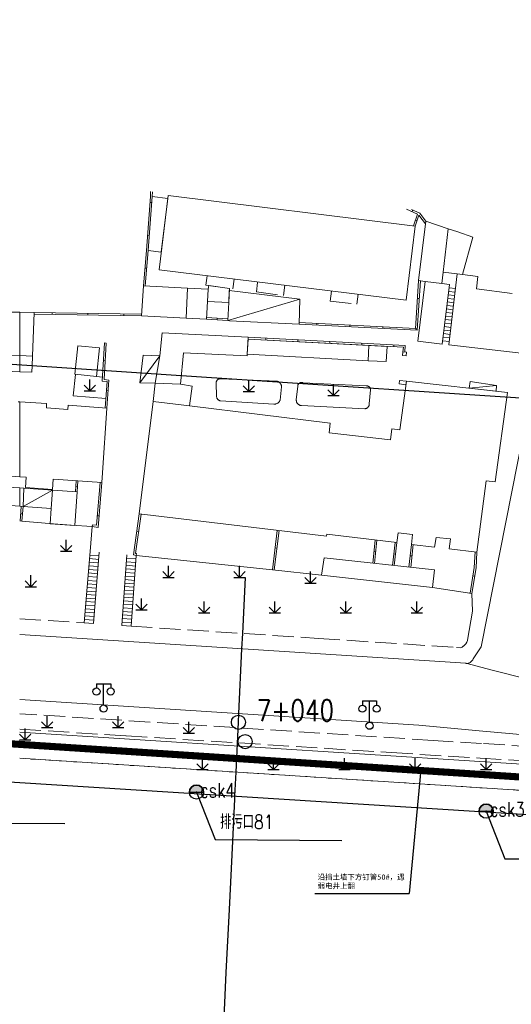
# Model space of a CAD drawing. Extents: x 39527407 to 39530665, y 3786466 to 3790957.
# Tile 12 of 113: x 39528076 to 39528146, y 3788137 to 3788276. Entities that reach past the tile are written whole.
import ezdxf
from ezdxf.enums import TextEntityAlignment as Align

# ---------------------------------------------------------------- set-up
doc = ezdxf.new("R2010")
doc.units = 0
doc.header["$PDSIZE"] = 0.2
doc.linetypes.add('X0', pattern=[4, 3, -1])
doc.linetypes.add('X6', pattern=[2, 1, -1])
doc.layers.get('0').update_dxf_attribs({"linetype": 'CONTINUOUS'})
for name, color, linetype in [('DLSS', 4, 'CONTINUOUS'), ('JCDL_DMX_F', 30, 'CONTINUOUS'), ('JCDL_JMDD_F', 231, 'CONTINUOUS'), ('JCDL_JMDX_F', 231, 'CONTINUOUS'), ('JCDL_JTD_F', 100, 'CONTINUOUS'), ('JMD', 6, 'CONTINUOUS'), ('SXSS', 5, 'CONTINUOUS'), ('ZBTZ', 3, 'CONTINUOUS'), ('zdh', 7, 'CONTINUOUS'), ('排水孔', 4, 'CONTINUOUS'), ('断面线', 2, 'CONTINUOUS'), ('综合管网', 1, 'CONTINUOUS')]:
    doc.layers.add(name, color=color, linetype=linetype)
for name, color, linetype, lineweight in [('JCDL_JMDX', 1, 'CONTINUOUS', 0), ('JCDL_ZBX', 3, 'CONTINUOUS', 0), ('JCDL_ZBX_F', 7, 'CONTINUOUS', 0)]:
    doc.layers.add(name, color=color, linetype=linetype, lineweight=lineweight)
doc.styles.add('HT', font='simhei.ttf')
doc.styles.add('HZ', font='rs', dxfattribs={"width": 0.8, "bigfont": 'hztxt'})
doc.linetypes.add('10422', pattern='A,2,[150,AAA.SHX,S=1,R=0,X=0,Y=1],2,[177,AAA.SHX,S=1,R=0,X=0,Y=0.8],1e-09', length=4)
doc.linetypes.add('X35', pattern='A,2,[150,AAA.SHX,S=1,R=0,X=0,Y=1],2,[177,AAA.SHX,S=1,R=0,X=0,Y=0.8],1e-09', length=4)
doc.linetypes.add('X4', pattern='A,0,-1e-09,[149,symbolx.shx,S=0.15,R=0,X=0,Y=0],-1.6', length=1.6)
doc.linetypes.add('X67', pattern='A,1,[150,symbolx.shx,S=1,R=0,X=0,Y=1],2,[153,symbolx.shx,S=1,R=0,X=0,Y=0.8],2,[145,symbolx.shx,S=1,R=0,X=0,Y=0],0,[150,symbolx.shx,S=1,R=0,X=0,Y=1],2,[153,symbolx.shx,S=1,R=0,X=0,Y=0.8],2,[150,symbolx.shx,S=1,R=0,X=0,Y=1],0.5,-0.5,[146,symbolx.shx,S=1,R=0,X=0,Y=0],-0.5,0.5,[153,symbolx.shx,S=1,R=0,X=0,Y=0.8],1', length=12)

# ---------------------------------------------------------------- blocks, each defined once
blk = doc.blocks.new('5820000')
at = {"color": 0, "linetype": 'Continuous'}
blk.add_circle((0, 0), 1, dxfattribs=at)
blk = doc.blocks.new('9530003')
at = {"color": 0}
for p, q in [((0, 0), (0, 1.6)), ((-0.8, 0), (0.8, 0))]:
    blk.add_line(p, q, dxfattribs=at)
at = {"color": 0, "linetype": 'Continuous'}
for points in [[(0, 0), (-0.8, 0.8)], [(0, 0), (0.8, 0.8)]]:
    blk.add_lwpolyline(points, dxfattribs=at)
blk = doc.blocks.new('3521000')
at = {"color": 0}
for p, q in [((-1, 3.5), (1, 3.5)), ((0, 0.5), (0, 3.5))]:
    blk.add_line(p, q, dxfattribs=at)
at = {"color": 0, "linetype": 'Continuous', "flags": 128}
for points in [[(-1, 3.5), (-1, 2.9)], [(1, 3.5), (1, 2.9)]]:
    blk.add_lwpolyline(points, dxfattribs=at)
at = {"color": 0}
for centre in [(-1, 2.4), (1, 2.4), (0, 0)]:
    blk.add_circle(centre, 0.5, dxfattribs=at)

msp = doc.modelspace()

# ---------------------------------------------------------------- hatches: boundary and pattern name
at = {"layer": '排水孔', "linetype": 'Continuous'}
h = msp.add_hatch(color=9, dxfattribs=at)
edge = h.paths.add_edge_path()
edge.add_arc((39528101.15671, 3788166.79734), 1, 0, 180)
edge.add_line((39528100.15671, 3788166.79734), (39528101.15671, 3788166.79734))
edge.add_line((39528101.15671, 3788166.79734), (39528102.15671, 3788166.79734))
h = msp.add_hatch(color=9, dxfattribs=at)
edge = h.paths.add_edge_path()
edge.add_arc((39528141.99671, 3788164.11334), 1, 0, 180)
edge.add_line((39528140.99671, 3788164.11334), (39528141.99671, 3788164.11334))
edge.add_line((39528141.99671, 3788164.11334), (39528142.99671, 3788164.11334))

# ---------------------------------------------------------------- linework, layer by layer
at = {"color": 9}
for p, q in [((39528100.15671, 3788166.79734, 36.313), (39528102.15671, 3788166.79734, 36.313)), ((39528140.99671, 3788164.11334, 36.325), (39528142.99671, 3788164.11334, 36.325))]:
    msp.add_line(p, q, dxfattribs=at)
at = {"color": 9, "linetype": 'Continuous'}
for p, q in [((39528101.15671, 3788166.79734, -2.027), (39528103.77505, 3788160.09503, -38.589)), ((39528141.99671, 3788164.11334, -2.015), (39528144.61505, 3788157.41103, -38.577)), ((39528064.71505, 3788162.48603, -38.589), (39528082.60176, 3788162.36573, -38.589)), ((39528103.77505, 3788160.09503, -38.589), (39528121.66176, 3788159.97473, -38.589)), ((39528144.61505, 3788157.41103, -38.577), (39528162.50176, 3788157.29073, -38.577))]:
    msp.add_line(p, q, dxfattribs=at)
at = {"color": 9, "linetype": 'Continuous', "elevation": -38.58, "flags": 128}
msp.add_lwpolyline([(39527657.94798, 3788275.71459), (39527684.80001, 3788269.32143), (39527700.42548, 3788269.97152), (39527739.81871, 3788261.61228), (39527816.56838, 3788248.87242), (39527924.1491, 3788234.19814), (39527936.60486, 3788236.3862), (39528017.6292, 3788231.00361), (39528097.60128, 3788225.63755), (39528137.51936, 3788223.00167), (39528217.67285, 3788217.76273), (39528257.88233, 3788214.99962), (39528297.98653, 3788212.03758), (39528331.06901, 3788208.12149), (39528338.47482, 3788208.82168), (39528418.28123, 3788201.23672), (39528470.5446, 3788192.87437)], dxfattribs=at)
at = {"color": 9, "flags": 128}
for points, elevation in [([(39528102.15671, 3788166.79734, 1), (39528100.15671, 3788166.79734), (39528101.15671, 3788166.79734)], -2.027), ([(39528142.99671, 3788164.11334, 1), (39528140.99671, 3788164.11334), (39528141.99671, 3788164.11334)], -2.015)]:
    msp.add_lwpolyline(points, format="xyb", close=True, dxfattribs=dict(at, elevation=elevation))
at = {"layer": 'DLSS', "color": 9, "linetype": 'Continuous', "lineweight": 20, "elevation": -38.58}
for points in [[(39528139.1117, 3788184.95834), (39528139.17664, 3788184.95016), (39528139.24203, 3788184.94687), (39528139.30748, 3788184.94811), (39528139.37269, 3788184.95389), (39528139.43735, 3788184.96416), (39528139.50114, 3788184.97888), (39528139.56375, 3788184.99799), (39528139.6249, 3788185.02138), (39528139.68427, 3788185.04894), (39528139.70656, 3788185.06105), (39528139.7416, 3788185.08055), (39528139.7966, 3788185.11606), (39528139.84902, 3788185.15529), (39528139.89859, 3788185.19805), (39528139.94508, 3788185.24414), (39528139.98827, 3788185.29333), (39528140.02795, 3788185.3454), (39528140.06394, 3788185.40009), (39528140.09605, 3788185.45714), (39528140.12413, 3788185.51627), (39528140.1477, 3788185.57734), (39528141.26471, 3788187.29334), (39528149.07771, 3788226.72033)], [(39528076.23671, 3788189.03592), (39528139.1117, 3788184.95834)], [(39528141.53162, 3788175.41136), (39528132.4787, 3788176.22133), (39528076.23671, 3788179.85452)], [(39528326.23671, 3788160.93756), (39528315.0317, 3788161.89334), (39528155.79371, 3788174.13533), (39528141.53162, 3788175.41136)]]:
    msp.add_lwpolyline(points, dxfattribs=at)
at = {"layer": 'DLSS', "color": 9, "linetype": 'X6', "lineweight": 0, "elevation": -38.58}
for points in [[(39528140.6917, 3788167.44663), (39528076.23671, 3788171.56415)], [(39528191.17344, 3788164.22174), (39528146.0959, 3788167.10139), (39528140.6917, 3788167.44663)]]:
    msp.add_lwpolyline(points, dxfattribs=at)
at = {"layer": 'JCDL_DMX_F', "color": 9, "linetype": 'X35', "lineweight": 0, "elevation": -38.58}
for points in [[(39528086.15721, 3788200.72697), (39528086.44171, 3788204.26134), (39528083.49071, 3788204.42934), (39528080.3977, 3788204.65133), (39528076.52911, 3788204.99734), (39528076.23671, 3788205.02621)], [(39528139.3697, 3788188.24334), (39528140.06471, 3788192.32733), (39528139.9807, 3788194.79934), (39528134.43271, 3788195.65334), (39528118.7847, 3788197.36634), (39528111.8787, 3788198.14633), (39528092.6557, 3788200.18234)], [(39528076.23671, 3788175.25516), (39528141.07903, 3788171.11952)], [(39528076.23671, 3788171.56415), (39528140.6917, 3788167.44663)], [(39528141.07903, 3788171.11952), (39528191.37971, 3788167.91134)], [(39528140.6917, 3788167.44663), (39528191.17344, 3788164.22174)]]:
    msp.add_lwpolyline(points, dxfattribs=at)
at = {"layer": 'JCDL_JMDX', "color": 9, "linetype": 'Continuous', "lineweight": 0, "elevation": -38.58}
for points in [[(39528094.69262, 3788251.47844), (39528094.6557, 3788250.80534), (39528094.09071, 3788243.18634), (39528093.66971, 3788238.19434)], [(39528133.47371, 3788247.28833), (39528132.61771, 3788248.44634), (39528131.48069, 3788248.95649)], [(39528131.99171, 3788246.60433), (39528132.51979, 3788248.15823)], [(39528115.61747, 3788232.77231), (39528132.27667, 3788231.92453), (39528132.72454, 3788238.88702)], [(39528137.60145, 3788237.29835), (39528136.71222, 3788237.40244)], [(39528137.65958, 3788237.79496), (39528136.77272, 3788237.89877)], [(39528105.55747, 3788233.28712), (39528115.73323, 3788236.28836)], [(39528137.42705, 3788235.80852), (39528136.53071, 3788235.91345)], [(39528137.48519, 3788236.30513), (39528136.59121, 3788236.40978)], [(39528137.54332, 3788236.80174), (39528136.65172, 3788236.90611)], [(39528093.40924, 3788234.20287), (39528078.29935, 3788234.42975)], [(39528137.31079, 3788234.8153), (39528136.4097, 3788234.92078)], [(39528137.36892, 3788235.31191), (39528136.47021, 3788235.41712)], [(39528102.57471, 3788233.47533), (39528105.55747, 3788233.28712)], [(39528137.13639, 3788233.32548), (39528136.22819, 3788233.43179)], [(39528137.19452, 3788233.82209), (39528136.28869, 3788233.92812)], [(39528137.25265, 3788234.31869), (39528136.3492, 3788234.42445)], [(39528136.96199, 3788231.83565), (39528136.04668, 3788231.9428)], [(39528137.02012, 3788232.33226), (39528136.10718, 3788232.43913)], [(39528137.07826, 3788232.82887), (39528136.16769, 3788232.93546)], [(39528130.50658, 3788228.86016), (39528130.5927, 3788229.75134), (39528108.44316, 3788230.93387)], [(39528136.78759, 3788230.34582), (39528135.86517, 3788230.4538)], [(39528136.84573, 3788230.84243), (39528135.92567, 3788230.95013)], [(39528136.90386, 3788231.33904), (39528135.98618, 3788231.44646)], [(39528088.5417, 3788220.95634), (39528088.82471, 3788224.90733), (39528088.12271, 3788224.98733), (39528088.4447, 3788230.12033)], [(39528093.17971, 3788224.50434), (39528095.9957, 3788228.29233)], [(39528139.61385, 3788223.74383), (39528143.4707, 3788224.15233)], [(39528084.33352, 3788209.14742), (39528084.43692, 3788210.67909)], [(39528086.44171, 3788204.26134), (39528087.3027, 3788204.13034), (39528087.8317, 3788210.43934)], [(39528076.71471, 3788207.07234), (39528080.85416, 3788209.38231)], [(39528076.52911, 3788204.99734), (39528076.71471, 3788207.07234)], [(39528093.09071, 3788206.02434), (39528092.26471, 3788200.23534), (39528092.6557, 3788200.18234)], [(39528112.54128, 3788203.70654), (39528111.8787, 3788198.14633)], [(39528126.35452, 3788202.34085), (39528125.9966, 3788199.06838)], [(39528129.04202, 3788198.7353), (39528129.39671, 3788201.97833)], [(39528131.4597, 3788201.72733), (39528131.10775, 3788198.50936)], [(39528087.37162, 3788199.61153), (39528086.07616, 3788199.7201)], [(39528087.41215, 3788200.11497), (39528086.11668, 3788200.22354)], [(39528092.61911, 3788199.67858), (39528091.32357, 3788199.78716)], [(39528139.9807, 3788194.79934), (39528140.5607, 3788198.43934), (39528140.6837, 3788200.63334)], [(39528087.29057, 3788198.60467), (39528085.99511, 3788198.71324)], [(39528087.3311, 3788199.1081), (39528086.03563, 3788199.21667)], [(39528092.54592, 3788198.67106), (39528091.25038, 3788198.77964)], [(39528092.58251, 3788199.17482), (39528091.28698, 3788199.2834)], [(39528087.169, 3788197.09438), (39528085.87353, 3788197.20295)], [(39528087.20952, 3788197.59781), (39528085.91406, 3788197.70638)], [(39528087.25005, 3788198.10124), (39528085.95458, 3788198.20981)], [(39528092.43613, 3788197.15978), (39528091.1406, 3788197.26835)], [(39528092.47273, 3788197.66354), (39528091.17719, 3788197.77211)], [(39528092.50932, 3788198.1673), (39528091.21379, 3788198.27587)], [(39528087.04548, 3788195.55997), (39528085.74873, 3788195.65255)], [(39528087.08568, 3788196.05939), (39528085.78893, 3788196.15197)], [(39528087.12589, 3788196.55881), (39528085.82913, 3788196.65139)], [(39528092.32901, 3788195.68504), (39528091.03231, 3788195.77762)], [(39528092.36531, 3788196.18474), (39528091.06861, 3788196.27732)], [(39528092.39954, 3788196.65602), (39528091.104, 3788196.76459)], [(39528086.96508, 3788194.56112), (39528085.66832, 3788194.65371)], [(39528087.00528, 3788195.06055), (39528085.70853, 3788195.15313)], [(39528092.22011, 3788194.18594), (39528090.92341, 3788194.27852)], [(39528092.25641, 3788194.68564), (39528090.95971, 3788194.77822)], [(39528092.29271, 3788195.18534), (39528090.99601, 3788195.27792)], [(39528086.84447, 3788193.06286), (39528085.54772, 3788193.15544)], [(39528086.88467, 3788193.56228), (39528085.58792, 3788193.65486)], [(39528086.92487, 3788194.0617), (39528085.62812, 3788194.15428)], [(39528092.11121, 3788192.68684), (39528090.81451, 3788192.77942)], [(39528092.14751, 3788193.18654), (39528090.85081, 3788193.27912)], [(39528092.18381, 3788193.68624), (39528090.88711, 3788193.77882)], [(39528086.72386, 3788191.5646), (39528085.42711, 3788191.65718)], [(39528086.76407, 3788192.06402), (39528085.46731, 3788192.1566)], [(39528086.80427, 3788192.56344), (39528085.50752, 3788192.65602)], [(39528092.03861, 3788191.68744), (39528090.74191, 3788191.78002)], [(39528092.07491, 3788192.18714), (39528090.77821, 3788192.27972)], [(39528086.68366, 3788191.06517), (39528085.38691, 3788191.15775)], [(39528091.96601, 3788190.68804), (39528090.66931, 3788190.78062)], [(39528092.00231, 3788191.18774), (39528090.70561, 3788191.28032)]]:
    msp.add_lwpolyline(points, dxfattribs=at)
at = {"layer": 'JCDL_JMDX', "color": 9, "linetype": 'X0', "lineweight": 0, "elevation": -38.58}
for points in [[(39528102.65349, 3788239.59692), (39528102.4937, 3788238.29233), (39528106.2967, 3788237.74633), (39528106.46617, 3788239.12994)], [(39528109.77048, 3788238.66592), (39528109.61071, 3788237.36133), (39528113.41371, 3788236.81533), (39528113.59032, 3788238.2574)], [(39528120.17376, 3788237.45107), (39528120.0017, 3788236.04634), (39528123.7587, 3788235.60633), (39528123.92832, 3788236.99121)]]:
    msp.add_lwpolyline(points, dxfattribs=at)
at = {"layer": 'JCDL_JMDX', "color": 9, "linetype": 'X67', "lineweight": 0, "elevation": -38.58}
for points in [[(39528076.23671, 3788168.12154), (39528140.33549, 3788164.06881)], [(39528140.33549, 3788164.06881), (39528182.35071, 3788161.41234)]]:
    msp.add_lwpolyline(points, dxfattribs=at)
at = {"layer": 'JCDL_JMDX_F', "color": 9, "linetype": 'Continuous', "lineweight": 0, "elevation": -38.58}
for points in [[(39528094.94206, 3788251.46134), (39528094.9052, 3788250.78925), (39528094.33993, 3788243.16659), (39528093.91952, 3788238.18153)], [(39528094.59236, 3788249.95115), (39528094.84168, 3788249.93266)], [(39528131.73832, 3788246.6357), (39528132.3078, 3788248.31138), (39528130.75983, 3788249.0059)], [(39528131.65063, 3788248.88024), (39528131.54829, 3788248.65215)], [(39528132.25575, 3788247.38128), (39528132.01905, 3788247.46172)], [(39528133.43056, 3788246.92614), (39528132.51979, 3788248.15823)], [(39528094.24873, 3788245.31732), (39528094.49805, 3788245.29883)], [(39528093.8798, 3788240.68549), (39528094.12892, 3788240.66449)], [(39528115.62569, 3788233.02222), (39528132.04302, 3788232.18674), (39528132.47505, 3788238.90307)], [(39528132.56405, 3788236.39218), (39528132.31457, 3788236.40823)], [(39528093.39294, 3788233.95308), (39528078.28856, 3788234.17988), (39528078.29935, 3788234.42975)], [(39528080.79906, 3788234.39221), (39528080.79531, 3788234.14224)], [(39528085.85429, 3788234.31631), (39528085.85054, 3788234.06634)], [(39528090.90952, 3788234.2404), (39528090.90577, 3788233.99043)], [(39528102.5878, 3788233.725), (39528105.57098, 3788233.53677)], [(39528104.06609, 3788233.38123), (39528104.08183, 3788233.63073)], [(39528118.11423, 3788232.64525), (39528118.12694, 3788232.89493)], [(39528122.77262, 3788232.40819), (39528122.78532, 3788232.65786)], [(39528127.431, 3788232.17112), (39528127.44371, 3788232.4208)], [(39528132.08938, 3788231.93406), (39528132.10209, 3788232.18374)], [(39528130.25774, 3788228.8842), (39528130.31875, 3788229.51561), (39528108.42983, 3788230.68422)], [(39528110.93961, 3788230.80058), (39528110.92628, 3788230.55094)], [(39528115.45228, 3788230.55966), (39528115.43895, 3788230.31002)], [(39528119.96496, 3788230.31874), (39528119.95163, 3788230.06909)], [(39528088.29234, 3788220.9742), (39528088.55822, 3788224.68608), (39528087.85832, 3788224.76585), (39528088.19519, 3788230.13598), (39528088.4447, 3788230.12033)], [(39528124.47764, 3788230.07781), (39528124.46431, 3788229.82817)], [(39528128.99031, 3788229.83689), (39528128.97698, 3788229.58724)], [(39528130.74271, 3788228.83734), (39528130.24502, 3788228.88543), (39528130.19602, 3788228.37839), (39528130.6937, 3788228.33034), (39528130.74271, 3788228.83734)], [(39528088.28818, 3788227.62524), (39528088.03867, 3788227.64089)], [(39528130.75571, 3788224.72834), (39528129.79371, 3788224.85833), (39528129.72679, 3788224.36283), (39528130.68662, 3788224.23313), (39528130.75571, 3788224.72834)], [(39528088.72032, 3788223.44995), (39528088.47096, 3788223.46782)], [(39528084.08409, 3788209.16426), (39528084.18749, 3788210.69592)], [(39528084.38522, 3788209.91325), (39528084.13579, 3788209.93009)], [(39528087.5823, 3788210.45695), (39528087.07592, 3788204.41772), (39528086.47932, 3788204.5085), (39528086.44171, 3788204.26134)], [(39528076.28031, 3788205.0219), (39528076.46538, 3788207.09096)], [(39528076.62191, 3788206.03484), (39528076.37291, 3788206.05711)], [(39528087.43882, 3788205.75375), (39528087.1897, 3788205.77464)], [(39528093.33902, 3788205.99475), (39528092.54776, 3788200.44926), (39528092.68928, 3788200.43008), (39528092.6557, 3788200.18234)], [(39528092.73757, 3788203.5494), (39528092.98507, 3788203.51409)], [(39528112.78952, 3788203.67695), (39528112.12712, 3788198.11827)], [(39528112.24546, 3788201.2241), (39528112.4937, 3788201.19452)], [(39528126.60278, 3788202.31127), (39528126.24512, 3788199.0412)], [(39528128.7935, 3788198.76248), (39528129.14846, 3788202.00791)], [(39528131.70793, 3788201.69753), (39528131.35627, 3788198.48218)], [(39528086.15721, 3788200.72697), (39528085.34671, 3788190.65833)], [(39528087.45301, 3788200.62266), (39528086.64252, 3788190.55402)], [(39528091.35912, 3788200.27653), (39528090.63313, 3788190.28253)], [(39528092.6557, 3788200.18234), (39528091.92971, 3788190.18834)], [(39528126.17556, 3788200.70462), (39528126.42408, 3788200.67744)], [(39528129.21936, 3788200.35681), (39528128.97085, 3788200.384)], [(39528131.28373, 3788200.11835), (39528131.53224, 3788200.09117)], [(39528139.73361, 3788194.83738), (39528140.31181, 3788198.46607), (39528140.43496, 3788200.66282)], [(39528140.37409, 3788197.2682), (39528140.12721, 3788197.30754)], [(39528086.64346, 3788190.56575), (39528085.34671, 3788190.65833)], [(39528091.92971, 3788190.18834), (39528090.63301, 3788190.28092)]]:
    msp.add_lwpolyline(points, dxfattribs=at)
at = {"layer": 'JCDL_ZBX', "color": 9, "linetype": 'Continuous', "lineweight": 0, "elevation": -38.58}
for points in [[(39528088.38645, 3788222.28806), (39528083.75026, 3788222.67769), (39528084.08626, 3788225.70465)], [(39528087.04084, 3788225.3927), (39528087.89193, 3788225.30155)], [(39528104.6077, 3788225.08734), (39528104.55296, 3788225.09373), (39528104.49784, 3788225.0944), (39528104.4429, 3788225.08979), (39528104.38866, 3788225.07994), (39528104.33562, 3788225.06493), (39528104.28425, 3788225.04491), (39528104.23504, 3788225.02007), (39528104.18844, 3788224.99062), (39528104.15495, 3788224.96469), (39528104.14487, 3788224.95684), (39528104.10474, 3788224.91904), (39528104.06842, 3788224.87758), (39528104.03624, 3788224.83282), (39528104.00849, 3788224.78518), (39528103.98543, 3788224.73511), (39528103.96728, 3788224.68306), (39528103.9542, 3788224.6295), (39528103.94631, 3788224.57494), (39528103.94368, 3788224.51988), (39528103.94635, 3788224.46481), (39528103.9547, 3788224.41034), (39528103.9936, 3788222.68539), (39528103.98985, 3788222.62922), (39528103.99134, 3788222.57294), (39528103.99765, 3788222.51699), (39528104.00874, 3788222.46179), (39528104.02453, 3788222.40774), (39528104.04489, 3788222.35525), (39528104.06969, 3788222.30469), (39528104.09873, 3788222.25646), (39528104.1318, 3788222.21089), (39528104.17046, 3788222.16674), (39528104.20905, 3788222.12909), (39528104.25264, 3788222.09346), (39528104.29914, 3788222.0617), (39528104.34818, 3788222.03405), (39528104.39942, 3788222.01071), (39528104.45248, 3788221.99185), (39528104.50695, 3788221.97761), (39528104.5625, 3788221.9685), (39528112.06771, 3788221.50533), (39528112.13754, 3788221.50463), (39528112.2072, 3788221.50974), (39528112.27626, 3788221.52018), (39528112.34432, 3788221.5359), (39528112.41097, 3788221.55679), (39528112.47581, 3788221.58273), (39528112.53848, 3788221.61358), (39528112.60152, 3788221.65131), (39528112.6558, 3788221.68922), (39528112.70976, 3788221.73356), (39528112.76016, 3788221.78192), (39528112.8067, 3788221.83401), (39528112.8491, 3788221.88951), (39528112.88712, 3788221.9481), (39528112.92052, 3788222.00944), (39528112.94871, 3788222.07333), (39528113.1497, 3788223.93333), (39528113.14555, 3788224.00104), (39528113.13559, 3788224.06817), (39528113.12033, 3788224.13428), (39528113.09986, 3788224.19898), (39528113.07431, 3788224.26184), (39528113.04385, 3788224.32248), (39528113.00867, 3788224.3805), (39528112.9781, 3788224.42295), (39528112.96898, 3788224.43554), (39528112.92505, 3788224.48726), (39528112.87715, 3788224.53532), (39528112.82558, 3788224.57942), (39528112.77067, 3788224.61929), (39528112.71276, 3788224.65466), (39528112.65223, 3788224.68533), (39528112.58945, 3788224.71108), (39528112.5247, 3788224.73133), (39528104.6077, 3788225.08734)], [(39528116.14071, 3788224.52534), (39528116.08845, 3788224.54045), (39528116.03485, 3788224.54983), (39528115.98057, 3788224.55381), (39528115.92617, 3788224.55234), (39528115.87219, 3788224.54545), (39528115.81917, 3788224.5332), (39528115.76763, 3788224.51571), (39528115.7181, 3788224.49317), (39528115.69266, 3788224.47861), (39528115.67107, 3788224.46579), (39528115.62701, 3788224.43384), (39528115.58637, 3788224.39766), (39528115.54953, 3788224.3576), (39528115.51689, 3788224.31405), (39528115.48876, 3788224.26747), (39528115.46542, 3788224.21831), (39528115.44711, 3788224.16706), (39528115.43401, 3788224.11424), (39528115.42671, 3788224.06033), (39528115.2277, 3788222.09534), (39528115.22769, 3788222.03549), (39528115.23272, 3788221.97584), (39528115.24236, 3788221.91677), (39528115.25656, 3788221.85861), (39528115.27524, 3788221.80174), (39528115.29827, 3788221.74649), (39528115.32553, 3788221.6932), (39528115.35684, 3788221.64218), (39528115.39202, 3788221.59375), (39528115.42039, 3788221.56036), (39528115.43085, 3788221.54819), (39528115.4731, 3788221.50579), (39528115.51852, 3788221.4668), (39528115.56683, 3788221.43146), (39528115.61774, 3788221.39997), (39528115.67094, 3788221.37253), (39528115.72611, 3788221.3493), (39528115.78291, 3788221.33043), (39528115.84102, 3788221.31603), (39528115.90006, 3788221.30618), (39528115.95971, 3788221.30133), (39528124.8767, 3788220.84733), (39528124.93473, 3788220.85393), (39528124.99192, 3788220.86584), (39528125.0479, 3788220.88258), (39528125.10224, 3788220.90402), (39528125.15457, 3788220.93), (39528125.20449, 3788220.96034), (39528125.25165, 3788220.99482), (39528125.29571, 3788221.03318), (39528125.32907, 3788221.0677), (39528125.33635, 3788221.07515), (39528125.37327, 3788221.12043), (39528125.4062, 3788221.16868), (39528125.43491, 3788221.21956), (39528125.45919, 3788221.2727), (39528125.47886, 3788221.32771), (39528125.49378, 3788221.38419), (39528125.50384, 3788221.44174), (39528125.50897, 3788221.49994), (39528125.50871, 3788221.55834), (39528125.70771, 3788223.52334), (39528125.70506, 3788223.57689), (39528125.6969, 3788223.6299), (39528125.6837, 3788223.68189), (39528125.6656, 3788223.73237), (39528125.64276, 3788223.7809), (39528125.6154, 3788223.82703), (39528125.58375, 3788223.87033), (39528125.5481, 3788223.91041), (39528125.53119, 3788223.92639), (39528125.5088, 3788223.9469), (39528125.46619, 3788223.97947), (39528125.42066, 3788224.00783), (39528125.37263, 3788224.0317), (39528125.32254, 3788224.05088), (39528125.27085, 3788224.06518), (39528125.21802, 3788224.07448), (39528125.16456, 3788224.0787), (39528125.11093, 3788224.07779), (39528125.0577, 3788224.07133), (39528116.14071, 3788224.52534)]]:
    msp.add_lwpolyline(points, dxfattribs=at)
at = {"layer": 'JCDL_ZBX', "color": 9, "linetype": 'X4', "lineweight": 0, "elevation": -38.58}
for points in [[(39528139.1117, 3788184.95834), (39528142.85682, 3788184.00989)], [(39528142.85682, 3788184.00989), (39528147.49471, 3788182.83534)]]:
    msp.add_lwpolyline(points, dxfattribs=at)
at = {"layer": 'JCDL_ZBX_F', "color": 9, "linetype": 'X0', "lineweight": 0, "elevation": -38.58}
for points in [[(39528076.23671, 3788191.23319), (39528085.34671, 3788190.65833)], [(39528091.92971, 3788190.18834), (39528118.37366, 3788188.46563), (39528137.83241, 3788187.19797), (39528138.34871, 3788187.16434), (39528138.47546, 3788187.20674), (39528138.5914, 3788187.25655), (39528138.68302, 3788187.30593), (39528138.76414, 3788187.35686), (39528138.81358, 3788187.39096), (39528138.95467, 3788187.50953), (39528139.0358, 3788187.59376), (39528139.11956, 3788187.69555), (39528139.27919, 3788187.93092), (39528139.35099, 3788188.16842)], [(39528141.34614, 3788173.65244), (39528134.53337, 3788174.09153), (39528076.23671, 3788177.84882)], [(39528076.23671, 3788175.6802), (39528091.2335, 3788174.73379), (39528115.18586, 3788173.22221), (39528128.65905, 3788172.37195), (39528141.12812, 3788171.58506)], [(39528141.12812, 3788171.58506), (39528169.07865, 3788169.82117), (39528184.43071, 3788168.85234), (39528184.52771, 3788170.86934), (39528141.34614, 3788173.65244)]]:
    msp.add_lwpolyline(points, dxfattribs=at)
at = {"layer": 'JMD', "color": 9, "linetype": 'Continuous', "lineweight": 0, "elevation": -38.58}
for points in [[(39528097.09535, 3788250.51379), (39528096.18968, 3788242.93548), (39528094.33919, 3788243.15665), (39528094.9042, 3788250.77565), (39528097.09535, 3788250.51379)], [(39528130.73671, 3788236.15733), (39528095.8897, 3788240.42534), (39528097.1437, 3788250.91833), (39528131.99171, 3788246.60433), (39528130.73671, 3788236.15733)], [(39528133.47371, 3788247.28833), (39528136.64366, 3788246.23683), (39528135.91256, 3788240.10033), (39528135.72548, 3788238.53014), (39528133.40344, 3788238.80679), (39528132.47636, 3788238.91723), (39528133.47371, 3788247.28833)], [(39528136.64366, 3788246.23683), (39528137.98371, 3788245.79234), (39528140.12071, 3788245.05133), (39528138.65477, 3788239.76969), (39528137.90171, 3788239.86334), (39528135.91256, 3788240.10033), (39528136.64366, 3788246.23683)], [(39528133.40344, 3788238.80679), (39528135.72548, 3788238.53014), (39528136.83323, 3788238.3951), (39528135.80672, 3788229.97433), (39528132.3777, 3788230.39234), (39528133.40344, 3788238.80679)], [(39528136.72971, 3788229.85133), (39528137.90171, 3788239.86334), (39528138.65477, 3788239.76969), (39528140.83671, 3788239.49834), (39528140.6407, 3788237.74633), (39528145.63971, 3788237.10933)], [(39528099.91244, 3788237.87436), (39528099.69471, 3788233.62634), (39528093.3927, 3788233.94934), (39528093.66971, 3788238.19434), (39528099.91244, 3788237.87436)], [(39528102.70613, 3788235.98151), (39528102.57471, 3788233.47533), (39528099.69471, 3788233.62634), (39528099.91244, 3788237.87436), (39528102.79746, 3788237.72309), (39528102.70613, 3788235.98151)], [(39528105.79939, 3788237.81773), (39528105.69662, 3788235.85799), (39528102.70613, 3788235.98151), (39528102.79746, 3788237.72309), (39528102.87568, 3788238.23749), (39528105.79939, 3788237.81773)], [(39528115.73323, 3788236.28836), (39528115.61747, 3788232.77231), (39528105.79171, 3788233.27234), (39528105.55747, 3788233.28712), (39528105.69662, 3788235.85799), (39528105.78489, 3788237.54114), (39528115.73323, 3788236.28836)], [(39528076.23671, 3788234.46072), (39528076.23671, 3788228.34549), (39528073.2877, 3788228.45734), (39528073.9, 3788234.4958), (39528076.23671, 3788234.46072)], [(39528078.29935, 3788234.42975), (39528078.0337, 3788228.27733), (39528076.23671, 3788228.34549), (39528076.23671, 3788234.46072), (39528078.29935, 3788234.42975)], [(39528108.44316, 3788230.93387), (39528108.31671, 3788228.56533), (39528108.2987, 3788228.30733), (39528099.30771, 3788228.72534), (39528098.90171, 3788224.31334), (39528095.3137, 3788224.44634), (39528095.9957, 3788228.29233), (39528096.3157, 3788231.58134), (39528108.44316, 3788230.93387)], [(39528125.46608, 3788229.77468), (39528125.35171, 3788227.63233), (39528108.31671, 3788228.56533), (39528108.42983, 3788230.68423), (39528125.46608, 3788229.77468)], [(39528076.23671, 3788228.34549), (39528076.23671, 3788226.07095), (39528052.13365, 3788227.12326), (39528052.21527, 3788228.99255), (39528057.14767, 3788228.7772), (39528063.2207, 3788228.71234), (39528073.2877, 3788228.45734), (39528076.23671, 3788228.34549)], [(39528087.04084, 3788225.3927), (39528084.02271, 3788225.71136), (39528084.4467, 3788229.72733), (39528087.4667, 3788229.42634), (39528087.04084, 3788225.3927)], [(39528127.9067, 3788227.52233), (39528125.35171, 3788227.63233), (39528125.46608, 3788229.77468), (39528128.01968, 3788229.63834), (39528127.9067, 3788227.52233)], [(39528147.72971, 3788228.61434), (39528136.72971, 3788229.85133)], [(39528077.98333, 3788226.89359), (39528077.9457, 3788225.99634), (39528076.23671, 3788226.07095), (39528076.23671, 3788228.34549), (39528078.0337, 3788228.27733), (39528077.98333, 3788226.89359)], [(39528095.9957, 3788228.29233), (39528095.3137, 3788224.44634), (39528093.17971, 3788224.50434), (39528093.65871, 3788228.41333), (39528095.9957, 3788228.29233)], [(39528140.6837, 3788200.63334), (39528136.79371, 3788201.09433), (39528136.95791, 3788202.50472), (39528134.93671, 3788202.71134), (39528134.6917, 3788201.33934), (39528131.4597, 3788201.72733), (39528131.62253, 3788203.12587), (39528129.56571, 3788203.36533), (39528129.39671, 3788201.97833), (39528119.53711, 3788203.15324), (39528119.50417, 3788202.87681), (39528093.09071, 3788206.02434), (39528095.0337, 3788221.87933), (39528100.19036, 3788221.25102), (39528120.02471, 3788218.83433), (39528119.85671, 3788217.47333), (39528128.4877, 3788216.47333), (39528128.67971, 3788218.02333), (39528129.7997, 3788217.87533), (39528130.75571, 3788224.72834), (39528144.99871, 3788223.14534), (39528143.27371, 3788210.53333), (39528141.99671, 3788210.70834), (39528140.6837, 3788200.63334)], [(39528139.7217, 3788224.71433), (39528143.4707, 3788224.15233), (39528143.3788, 3788223.32538), (39528139.61385, 3788223.74383), (39528139.7217, 3788224.71433)], [(39528100.19036, 3788221.25102), (39528095.0337, 3788221.87933), (39528095.3137, 3788224.44634), (39528098.90171, 3788224.31334), (39528100.5307, 3788224.04434), (39528100.19036, 3788221.25102)], [(39528076.03234, 3788221.83207), (39528076.23671, 3788221.81864), (39528076.23671, 3788211.25819), (39528073.78724, 3788211.43117)], [(39528079.99371, 3788220.96434), (39528083.00579, 3788220.75245), (39528083.04771, 3788221.34833), (39528088.5417, 3788220.95634), (39528087.92626, 3788211.8399), (39528087.8317, 3788210.43934), (39528084.43692, 3788210.67909), (39528080.96404, 3788210.92434), (39528080.86071, 3788209.47933), (39528077.05671, 3788209.74633), (39528077.16015, 3788211.19297), (39528076.23671, 3788211.25819), (39528076.23671, 3788221.81864), (39528079.9997, 3788221.57134), (39528079.99371, 3788220.96434)], [(39528076.23671, 3788209.68458), (39528076.23671, 3788207.10804), (39528061.3287, 3788208.22133), (39528056.32599, 3788208.51289), (39528056.42516, 3788210.69563), (39528076.23671, 3788209.68458)], [(39528076.80971, 3788209.65534), (39528076.71471, 3788207.07234), (39528076.23671, 3788207.10804), (39528076.23671, 3788209.68458), (39528076.80971, 3788209.65534)], [(39528080.85416, 3788209.38231), (39528080.68014, 3788206.80464), (39528076.71471, 3788207.07234), (39528076.80971, 3788209.65534), (39528080.85416, 3788209.38231)], [(39528080.68014, 3788206.80464), (39528080.85416, 3788209.38231), (39528084.33352, 3788209.14742), (39528084.013, 3788204.39961), (39528080.53411, 3788204.64154), (39528080.68014, 3788206.80464)], [(39528134.69289, 3788198.11725), (39528134.43271, 3788195.65334), (39528118.7847, 3788197.36634), (39528119.1397, 3788199.81834), (39528134.69289, 3788198.11725)]]:
    msp.add_lwpolyline(points, dxfattribs=at)
at = {"layer": 'SXSS', "color": 9, "linetype": '10422', "flags": 128}
msp.add_lwpolyline([(39528479.81351, 3788139.21964), (39528462.85671, 3788140.11433), (39528405.76671, 3788145.25356), (39528332.9547, 3788151.78533), (39528326.23671, 3788152.21363), (39528215.45171, 3788160.08633), (39528208.3867, 3788160.31833), (39528207.83515, 3788160.20282), (39528205.94504, 3788159.64337), (39528204.39133, 3788158.97885), (39528203.1571, 3788158.30037), (39528202.21649, 3788157.67981), (39528200.57467, 3788156.92011), (39528199.10056, 3788156.57188), (39528197.09037, 3788156.3875), (39528194.57863, 3788156.61209), (39528193.11094, 3788156.98647), (39528191.69886, 3788157.53447), (39528189.9378, 3788158.52115), (39528188.28557, 3788159.46158), (39528185.85816, 3788160.4968), (39528184.28383, 3788160.98739), (39528182.99944, 3788161.29103), (39528182.35071, 3788161.41234), (39528140.33549, 3788164.06881), (39528076.23671, 3788168.12154), (39528006.75449, 3788172.51465), (39527925.78786, 3788177.63387), (39527924.22075, 3788176.51388), (39527922.01513, 3788175.2468), (39527920.85859, 3788174.71623), (39527919.37106, 3788174.15356), (39527917.536, 3788173.63005), (39527915.66085, 3788173.27607), (39527913.75154, 3788173.07914), (39527912.23356, 3788173.16047), (39527908.88541, 3788174.10619), (39527907.29931, 3788174.82594), (39527903.71785, 3788177.28574), (39527902.67495, 3788178.29554), (39527901.1927, 3788180.08234), (39527879.1117, 3788182.27733), (39527826.23671, 3788188.44768), (39527743.2857, 3788201.50333), (39527721.9267, 3788205.70733), (39527683.07171, 3788214.11433), (39527677.67371, 3788214.60833), (39527668.0877, 3788214.55933), (39527660.9117, 3788215.86433), (39527659.3737, 3788209.23233), (39527651.55571, 3788210.95434), (39527650.06771, 3788204.33133), (39527642.18949, 3788206.04179)], dxfattribs=at)
at = {"layer": 'zdh', "color": 9}
for p in [(39528101.15671, 3788166.79734, -2.027), (39528141.99771, 3788164.11334, -2.015)]:
    msp.add_point(p, dxfattribs=at)
at = {"layer": '排水孔', "color": 9}
for centre in [(39528101.15671, 3788166.79734, 36.313), (39528141.99671, 3788164.11334, 36.325)]:
    msp.add_circle(centre, 1, dxfattribs=at)
at = {"layer": '断面线', "color": 9, "elevation": -38.58, "flags": 128}
msp.add_lwpolyline([(39528100.89663, 3788049.02807), (39528100.89663, 3788049.02807), (39528101.29009, 3788057.16012), (39528101.67674, 3788065.15138), (39528101.9466, 3788070.72901), (39528102.2512, 3788077.02449), (39528102.41498, 3788080.40933), (39528102.45707, 3788081.27928), (39528102.92588, 3788090.96859), (39528103.41352, 3788101.04732), (39528103.9081, 3788111.26928), (39528104.38965, 3788121.22197), (39528104.84936, 3788130.72322), (39528105.36341, 3788141.3475), (39528105.79403, 3788150.2475), (39528106.26005, 3788159.87933), (39528106.54717, 3788165.81356), (39528106.56606, 3788166.20393), (39528106.73115, 3788169.6161), (39528107.07127, 3788176.64555), (39528107.12997, 3788177.85884), (39528107.57244, 3788187.00373), (39528107.67689, 3788189.16248), (39528108.06007, 3788197.08209)], dxfattribs=at)
at = {"layer": '断面线', "color": 9}
msp.add_circle((39528107.07127, 3788176.64555, -38.58), 1, dxfattribs=at)
at = {"layer": '综合管网', "color": 1, "linetype": 'Continuous', "lineweight": 30}
for p in [(39528132.80386, 3788169.97189, -38.58), (39528117.83462, 3788152.51034, 38.58)]:
    msp.add_line(p, (39528131.1434, 3788152.51034, 38.58), dxfattribs=at)
at = {"layer": '综合管网', "color": 3, "linetype": 'Continuous', "lineweight": 30, "const_width": 1, "flags": 128}
msp.add_lwpolyline([(39528187.6568, 3788166.26463), (39528067.45301, 3788174.10151)], dxfattribs=at)

# ---------------------------------------------------------------- block references
at = {"layer": 'JCDL_JMDD_F', "color": 9}
for p in [(39528088.0617, 3788178.58033, -38.58), (39528125.55071, 3788176.15534, -38.58)]:
    msp.add_blockref('3521000', p, dxfattribs=at)
at = {"layer": 'JCDL_JTD_F', "color": 9}
msp.add_blockref('5820000', (39528108.0127, 3788173.91734, -38.58), dxfattribs=at)
at = {"layer": 'ZBTZ', "color": 9}
for p in [(39528086.1423, 3788223.3608, -38.58), (39528108.53781, 3788223.29994, -38.58), (39528120.45669, 3788222.70054, -38.58), (39528082.79116, 3788200.76479, -38.58), (39528097.21946, 3788197.08209, -38.58), (39528107.21796, 3788197.08209, -38.58), (39528077.79196, 3788195.76559, -38.58), (39528117.21646, 3788196.28209, -38.58), (39528093.42021, 3788192.48284, -38.58), (39528102.21871, 3788192.08284, -38.58), (39528112.21721, 3788192.08284, -38.58), (39528122.21571, 3788192.08284, -38.58), (39528132.21421, 3788192.08284, -38.58), (39528080.10061, 3788175.91824, -38.58), (39528090.09911, 3788175.91824, -38.58), (39528100.09761, 3788175.11824, -38.58), (39528077.01216, 3788174.17109, -38.58), (39528102.00841, 3788169.97184, -38.58), (39528112.00691, 3788169.97184, -38.58), (39528122.00539, 3788169.97185, -38.58), (39528132.00386, 3788169.97189, -38.58), (39528142.00236, 3788169.97189, -38.58)]:
    msp.add_blockref('9530003', p, dxfattribs=at)

# ---------------------------------------------------------------- texts
at = {"color": 9, "linetype": 'Continuous', "style": 'HZ', "width": 0.8}
msp.add_text('排污口81', height=2, dxfattribs=at).set_placement((39528104.47142, 3788161.61591, -38.58))
at = {"layer": 'zdh', "color": 9, "style": 'HZ', "width": 0.8}
for s, p in [('csk4', (39528101.65671, 3788166.04734, -2.027)), ('csk3', (39528142.49771, 3788163.36334, -2.015))]:
    msp.add_text(s, height=2, dxfattribs=at).set_placement(p)
at = {"layer": '断面线', "color": 9, "linetype": 'Continuous', "style": 'HZ', "width": 0.8}
msp.add_text('7+040', height=3, dxfattribs=at).set_placement((39528120.56323, 3788178.3233, -38.58), align=Align.MIDDLE_RIGHT)
at = {"layer": '综合管网', "color": 1, "linetype": 'Continuous', "lineweight": 30, "insert": (39528118.23273, 3788155.19819, 38.58), "char_height": 0.75, "width": 12.7553929, "attachment_point": 1, "style": 'HT'}
msp.add_mtext('沿挡土墙下方钉管50#，遇弱电井上翻', dxfattribs=at)

doc.saveas('drawing.dxf')
